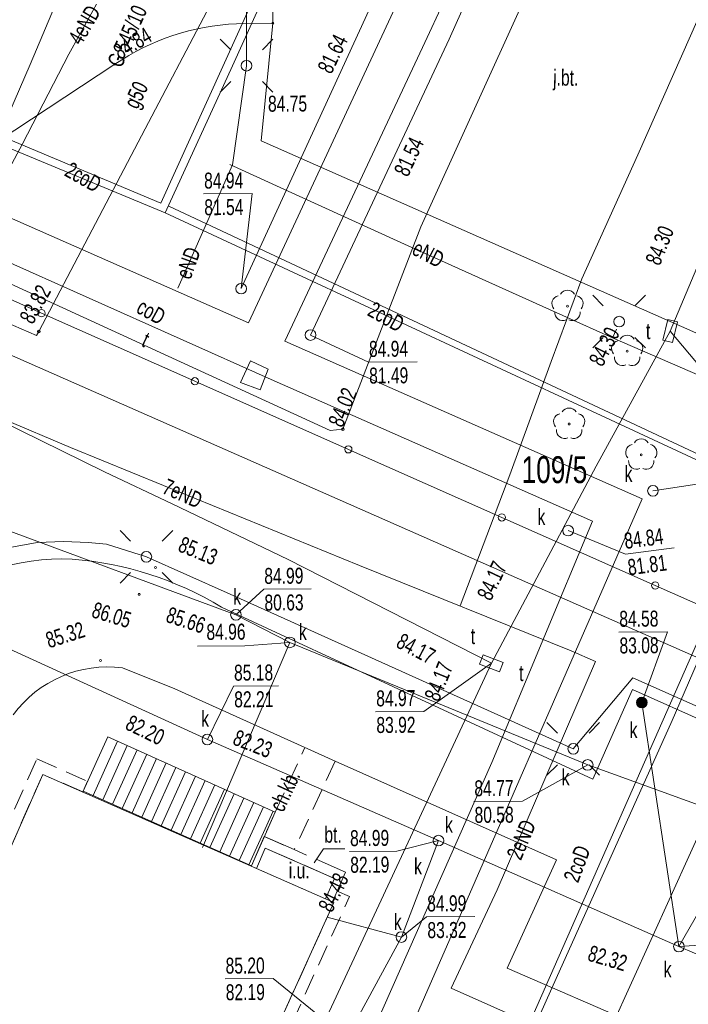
# Model space of a CAD drawing. Header units: metres. Extents: x 7446797 to 7447602, y 5789497 to 5790002.
# Tile 52 of 68: x 7447311 to 7447342, y 5789765 to 5789812. Entities that reach past the tile are written whole.
import ezdxf
from ezdxf.xclip import XClip

# ---------------------------------------------------------------- set-up
doc = ezdxf.new("R2010")
doc.units = ezdxf.units.M
doc.header["$MEASUREMENT"] = 0
doc.header["$XCLIPFRAME"] = 0
for name, pattern in [('2_KTCR02', [1.5, 1, -0.5]), ('2_KTJZ01', [2, 1.5, -0.5]), ('2_KTPL01', [2, 1.5, -0.5])]:
    doc.linetypes.add(name, pattern=pattern)
doc.layers.add('700-L Mapa 1_500 dwg', color=7, linetype='Continuous')
for name, color, linetype, lineweight in [('ex_02_DXF_MZ_9_EGBB_L_17', 9, 'Continuous', 18), ('ex_02_DXF_MZ_9_EGBE_L_37', 9, 'Continuous', 18), ('ex_02_DXF_MZ_9_KTCR_D_L_17', 9, 'Continuous', 18), ('ex_02_DXF_MZ_9_KTCR_E_T_17', 9, 'Continuous', 18), ('ex_02_DXF_MZ_9_KTCR_L_17', 9, 'Continuous', 18), ('ex_02_DXF_MZ_9_KTJZ_E_T_07', 9, 'Continuous', 18), ('ex_02_DXF_MZ_9_KTJZ_L_07', 9, 'Continuous', 18), ('ex_02_DXF_MZ_9_KTKR_D_L_07', 9, 'Continuous', 18), ('ex_02_DXF_MZ_9_KTKR_L_07', 9, 'Continuous', 18), ('ex_02_DXF_MZ_9_KTOK_L_47', 9, 'Continuous', 18), ('ex_02_DXF_MZ_9_KTPL_E_T_07', 9, 'Continuous', 18), ('ex_02_DXF_MZ_9_KTPL_L_07', 9, 'Continuous', 18), ('ex_02_DXF_MZ_9_Numery_dzialek7', 9, 'Continuous', 18), ('ex_02_DXF_MZ_9_OBOP_T_13', 9, 'Continuous', 18), ('ex_02_DXF_MZ_9_RTPW_T_17', 9, 'Continuous', 18), ('ex_02_DXF_MZ_9_SUOG_L_052', 9, 'Continuous', 18), ('ex_02_DXF_MZ_9_SUPC_D_L_1200', 9, 'Continuous', 18), ('ex_02_DXF_MZ_9_SUPC_E_T_1200', 9, 'Continuous', 18), ('ex_02_DXF_MZ_9_SUPE_D_L_31', 9, 'Continuous', 18), ('ex_02_DXF_MZ_9_SUPE_E_T_31', 9, 'Continuous', 18), ('ex_02_DXF_MZ_9_SUPG_E_T_27', 9, 'Continuous', 18), ('ex_02_DXF_MZ_9_SUPG_L_252', 9, 'Continuous', 18), ('ex_02_DXF_MZ_9_SUPK_D_L_434', 9, 'Continuous', 18), ('ex_02_DXF_MZ_9_SUPP_E_T_352', 9, 'Continuous', 18), ('ex_02_DXF_MZ_9_SUPT_D_L_030', 9, 'Continuous', 18), ('ex_02_DXF_MZ_9_SUPT_E_T_030', 9, 'Continuous', 18), ('ex_02_DXF_MZ_9_SUPT_L_030', 9, 'Continuous', 18), ('ex_02_DXF_MZ_9_SUPW_D_L_05', 9, 'Continuous', 18), ('ex_02_DXF_MZ_9_SUSM_D_T_07', 9, 'Continuous', 18), ('ex_02_DXF_MZ_9_SUSM_D_T_37', 9, 'Continuous', 18), ('ex_02_DXF_MZ_9_SUSM_T_07', 9, 'Continuous', 18), ('ex_02_DXF_MZ_9_SUSM_T_37', 9, 'Continuous', 18), ('ex_02_DXF_MZ_9_SUTG_T_052', 9, 'Continuous', 18), ('ex_02_DXF_MZ_9_SUTK_T_034', 9, 'Continuous', 18), ('ex_02_DXF_MZ_9_SUTT_T_030', 9, 'Continuous', 18), ('ex_02_DXF_MZ_9_SUUC_D_L_47', 9, 'Continuous', 18), ('ex_02_DXF_MZ_9_SUUI_E_T_67', 9, 'Continuous', 18), ('ex_02_DXF_MZ_9_SUUI_L_67', 9, 'Continuous', 18), ('ex_02_DXF_MZ_9_SUUK_D_T_234', 9, 'Continuous', 18), ('ex_02_DXF_MZ_9_SUUK_D_T_97', 9, 'Continuous', 18), ('ex_02_DXF_MZ_9_SUUK_E_T_77', 9, 'Continuous', 18), ('ex_02_DXF_MZ_9_SUUK_E_T_934', 9, 'Continuous', 18), ('ex_02_DXF_MZ_9_SUUT_D_T_130', 9, 'Continuous', 18), ('ex_02_DXF_MZ_9_SUUT_E_T_930', 9, 'Continuous', 18)]:
    doc.layers.add(name, color=color, linetype=linetype, lineweight=lineweight)
doc.styles.add('STYL_AUTOMATYCZNY_1', font='Arial.ttf', dxfattribs={"width": 0.7})

# ---------------------------------------------------------------- blocks, each defined once
blk = doc.blocks.new('Rysunek_1_9', base_point=(7447200, 5789750, -0.867))
at = {"layer": 'ex_02_DXF_MZ_9_EGBB_L_17', "color": 9, "linetype": 'Continuous', "lineweight": 18}
for p, q in [((7447311.977, 5789776.212, -0.867), (7447292.142, 5789731.178, -0.867)), ((7447325.63, 5789770.198, -0.867), (7447311.977, 5789776.212, -0.867)), ((7447322.311, 5789762.884, -0.867), (7447325.63, 5789770.198, -0.867))]:
    blk.add_line(p, q, dxfattribs=at)
at = {"layer": 'ex_02_DXF_MZ_9_EGBE_L_37', "color": 9, "linetype": 'Continuous', "lineweight": 18}
for p, q in [((7447313.87, 5789775.43, -0.867), (7447315.03, 5789777.98, -0.867)), ((7447315.03, 5789777.98, -0.867), (7447313.877, 5789775.427, -0.867)), ((7447315.03, 5789777.98, -0.867), (7447322.87, 5789774.44, -0.867)), ((7447315.486, 5789777.774, -0.867), (7447314.334, 5789775.224, -0.867)), ((7447315.941, 5789777.568, -0.867), (7447314.791, 5789775.02, -0.867)), ((7447316.397, 5789777.363, -0.867), (7447315.248, 5789774.817, -0.867)), ((7447316.853, 5789777.157, -0.867), (7447315.704, 5789774.614, -0.867)), ((7447317.308, 5789776.951, -0.867), (7447316.161, 5789774.411, -0.867)), ((7447317.764, 5789776.745, -0.867), (7447316.618, 5789774.207, -0.867)), ((7447318.22, 5789776.54, -0.867), (7447317.075, 5789774.004, -0.867)), ((7447318.676, 5789776.334, -0.867), (7447317.532, 5789773.801, -0.867)), ((7447319.131, 5789776.128, -0.867), (7447317.989, 5789773.598, -0.867)), ((7447319.587, 5789775.922, -0.867), (7447318.446, 5789773.394, -0.867)), ((7447320.043, 5789775.717, -0.867), (7447318.902, 5789773.191, -0.867)), ((7447320.498, 5789775.511, -0.867), (7447319.359, 5789772.988, -0.867)), ((7447321.76, 5789771.92, -0.867), (7447313.87, 5789775.43, -0.867)), ((7447320.954, 5789775.305, -0.867), (7447319.816, 5789772.785, -0.867)), ((7447321.41, 5789775.099, -0.867), (7447320.273, 5789772.582, -0.867)), ((7447321.865, 5789774.894, -0.867), (7447320.73, 5789772.378, -0.867)), ((7447322.321, 5789774.688, -0.867), (7447321.187, 5789772.175, -0.867)), ((7447322.777, 5789774.482, -0.867), (7447321.643, 5789771.972, -0.867)), ((7447322.87, 5789774.44, -0.867), (7447321.76, 5789771.92, -0.867))]:
    blk.add_line(p, q, dxfattribs=at)
at = {"layer": 'ex_02_DXF_MZ_9_KTCR_D_L_17', "color": 9, "linetype": '2_KTCR02', "lineweight": 18}
for p, q in [((7447322.87, 5789774.44, -0.867), (7447324.255, 5789777.433, -0.867)), ((7447325.69, 5789776.833, -0.867), (7447323.77, 5789772.68, -0.867))]:
    blk.add_line(p, q, dxfattribs=at)
at = {"layer": 'ex_02_DXF_MZ_9_KTCR_L_17', "color": 9, "linetype": '2_KTCR02', "lineweight": 18}
for p, q in [((7447308.84, 5789770.46, -0.867), (7447311.7, 5789776.94, -0.867)), ((7447311.7, 5789776.94, -0.867), (7447314.08, 5789775.89, -0.867)), ((7447311.977, 5789776.212, -0.867), (7447309.35, 5789770.24, -0.867)), ((7447313.848, 5789775.388, -0.867), (7447311.977, 5789776.212, -0.867)), ((7447314.08, 5789775.89, -0.867), (7447313.848, 5789775.388, -0.867)), ((7447322.87, 5789774.44, -0.867), (7447322.36, 5789773.3, -0.867)), ((7447322.36, 5789773.3, -0.867), (7447323.77, 5789772.68, -0.867)), ((7447323.04, 5789763.16, -0.867), (7447326.36, 5789770.48, -0.867)), ((7447325.78, 5789770.73, -0.867), (7447325.56, 5789770.23, -0.867)), ((7447326.36, 5789770.48, -0.867), (7447325.78, 5789770.73, -0.867)), ((7447325.63, 5789770.198, -0.867), (7447322.311, 5789762.884, -0.867)), ((7447325.56, 5789770.23, -0.867), (7447325.63, 5789770.198, -0.867))]:
    blk.add_line(p, q, dxfattribs=at)
at = {"layer": 'ex_02_DXF_MZ_9_KTJZ_L_07', "color": 9, "linetype": '2_KTJZ01', "lineweight": 18}
blk.add_line((7447322.76, 5789812.28, -0.867), (7447322.76, 5789811.45, -0.867), dxfattribs=at)
at = {"layer": 'ex_02_DXF_MZ_9_KTKR_D_L_07', "color": 9, "linetype": 'Continuous', "lineweight": 18}
for p, q in [((7447322.219, 5789805.937, -0.867), (7447322.76, 5789811.45, -0.867)), ((7447356.077, 5789790.964, -0.867), (7447322.219, 5789805.937, -0.867)), ((7447337.76, 5789775.993, -0.867), (7447320.362, 5789784.062, -0.867)), ((7447315.713, 5789781.205, -0.867), (7447318.174, 5789780.217, -0.867)), ((7447318.174, 5789780.217, -0.867), (7447325.69, 5789776.833, -0.867)), ((7447339.631, 5789780.197, -0.867), (7447337.76, 5789775.993, -0.867)), ((7447349.403, 5789775.815, -0.867), (7447339.631, 5789780.197, -0.867)), ((7447325.69, 5789776.833, -0.867), (7447336.06, 5789772.202, -0.867)), ((7447336.06, 5789772.202, -0.867), (7447333.758, 5789767.116, -0.867)), ((7447333.758, 5789767.116, -0.867), (7447342.149, 5789763.485, -0.867))]:
    blk.add_line(p, q, dxfattribs=at)
for centre, radius, start, end in [((7447312.875, 5789776.233, -0.867), 10.091, 87.2697, 130.7941), ((7447312.064, 5789770.263, -0.867), 16.101, 58.9793, 85.3996), ((7447315.009, 5789775.781, -0.867), 5.47, 82.6013, 143.8725)]:
    blk.add_arc(centre, radius, start, end, dxfattribs=at)
at = {"layer": 'ex_02_DXF_MZ_9_KTKR_L_07', "color": 9, "linetype": 'Continuous', "lineweight": 18}
for p, q in [((7447322.76, 5789811.45, -0.867), (7447321.06, 5789811.43, -0.867)), ((7447315.36, 5789809.53, -0.867), (7447300.29, 5789799.61, -0.867))]:
    blk.add_line(p, q, dxfattribs=at)
blk.add_arc((7447321.562, 5789800.422, -0.867), 11.019, 92.6138, 124.2561, dxfattribs=at)
at = {"layer": 'ex_02_DXF_MZ_9_KTOK_L_47', "color": 9, "linetype": 'Continuous', "lineweight": 18}
for p, q in [((7447305.06, 5789800.89, -0.867), (7447311.915, 5789797.847, -0.867)), ((7447311.915, 5789797.847, -0.867), (7447319.11, 5789794.654, -0.867)), ((7447319.11, 5789794.654, -0.867), (7447326.304, 5789791.46, -0.867)), ((7447326.304, 5789791.46, -0.867), (7447333.499, 5789788.266, -0.867)), ((7447333.499, 5789788.266, -0.867), (7447340.694, 5789785.073, -0.867)), ((7447340.694, 5789785.073, -0.867), (7447347.888, 5789781.879, -0.867))]:
    blk.add_line(p, q, dxfattribs=at)
for centre in [(7447311.915, 5789797.847, -0.867), (7447319.11, 5789794.654, -0.867), (7447326.304, 5789791.46, -0.867), (7447333.499, 5789788.266, -0.867), (7447340.694, 5789785.073, -0.867)]:
    blk.add_circle(centre, 0.17, dxfattribs=at)
at = {"layer": 'ex_02_DXF_MZ_9_KTPL_E_T_07', "color": 9, "linetype": 'Continuous', "lineweight": 18}
for p, q in [((7447324.707, 5789772.054, -0.867), (7447325.132, 5789772.716, -0.867)), ((7447325.132, 5789772.716, -0.867), (7447326.137, 5789772.716, -0.867))]:
    blk.add_line(p, q, dxfattribs=at)
at = {"layer": 'ex_02_DXF_MZ_9_KTPL_L_07', "color": 9, "linetype": '2_KTPL01', "lineweight": 18}
for p, q in [((7447322.36, 5789773.3, -0.867), (7447321.75, 5789771.91, -0.867)), ((7447323.77, 5789772.68, -0.867), (7447322.36, 5789773.3, -0.867)), ((7447321.99, 5789771.8, -0.867), (7447322.41, 5789772.75, -0.867)), ((7447322.41, 5789772.75, -0.867), (7447325.65, 5789771.33, -0.867)), ((7447326.17, 5789771.62, -0.867), (7447323.77, 5789772.68, -0.867)), ((7447321.75, 5789771.91, -0.867), (7447321.99, 5789771.8, -0.867)), ((7447325.78, 5789770.73, -0.867), (7447326.17, 5789771.62, -0.867)), ((7447325.65, 5789771.33, -0.867), (7447325.23, 5789770.37, -0.867)), ((7447325.56, 5789770.23, -0.867), (7447325.78, 5789770.73, -0.867)), ((7447325.23, 5789770.37, -0.867), (7447325.56, 5789770.23, -0.867))]:
    blk.add_line(p, q, dxfattribs=at)
at = {"layer": 'ex_02_DXF_MZ_9_OBOP_T_13', "color": 9, "linetype": 'Continuous', "lineweight": 18}
for centre in [(7447336.58, 5789798.18, -0.867), (7447339.38, 5789796.07, -0.867), (7447336.66, 5789792.65, -0.867), (7447340.04, 5789791.2, -0.867)]:
    blk.add_circle(centre, 0.045, dxfattribs=at)
for centre, start, end in [((7447336.223, 5789798.296, -0.867), 102.1445, 221.86), ((7447336.58, 5789798.555, -0.867), 30.1401, 149.8599), ((7447336.937, 5789798.296, -0.867), 318.14, 77.8555), ((7447336.36, 5789797.877, -0.867), 174.1482, 293.8542), ((7447336.8, 5789797.877, -0.867), 246.1458, 5.8518), ((7447339.38, 5789796.445, -0.867), 30.1401, 149.8599), ((7447339.023, 5789796.186, -0.867), 102.1445, 221.86), ((7447339.737, 5789796.186, -0.867), 318.14, 77.8555), ((7447339.16, 5789795.767, -0.867), 174.1482, 293.8542), ((7447339.6, 5789795.767, -0.867), 246.1458, 5.8518), ((7447336.303, 5789792.766, -0.867), 102.1445, 221.86), ((7447336.66, 5789793.025, -0.867), 30.1401, 149.8599), ((7447337.017, 5789792.766, -0.867), 318.14, 77.8555), ((7447336.44, 5789792.347, -0.867), 174.1482, 293.8542), ((7447336.88, 5789792.347, -0.867), 246.1458, 5.8518), ((7447339.683, 5789791.316, -0.867), 102.1445, 221.86), ((7447340.04, 5789791.575, -0.867), 30.1401, 149.8599), ((7447340.397, 5789791.316, -0.867), 318.14, 77.8555), ((7447339.82, 5789790.897, -0.867), 174.1482, 293.8542), ((7447340.26, 5789790.897, -0.867), 246.1458, 5.8518)]:
    blk.add_arc(centre, 0.375, start, end, dxfattribs=at)
at = {"layer": 'ex_02_DXF_MZ_9_RTPW_T_17', "color": 9, "linetype": 'Continuous', "lineweight": 18}
for centre in [(7447322.76, 5789811.45, -0.867), (7447315.36, 5789809.53, -0.867), (7447317.26, 5789785.921, -0.867), (7447316.497, 5789784.658, -0.867), (7447314.687, 5789781.556, -0.867)]:
    blk.add_circle(centre, 0.045, dxfattribs=at)
at = {"layer": 'ex_02_DXF_MZ_9_SUOG_L_052', "color": 9, "linetype": 'Continuous', "lineweight": 18}
blk.add_line((7447316.45, 5789805.88, -0.867), (7447311.79, 5789796.99, -0.867), dxfattribs=at)
at = {"layer": 'ex_02_DXF_MZ_9_SUPC_D_L_1200', "color": 9, "linetype": 'Continuous', "lineweight": 18}
for p, q in [((7447329.78, 5789810.309, -0.867), (7447338.931, 5789830.16, -0.867)), ((7447328.064, 5789825.396, -0.867), (7447320.88, 5789809.459, -0.867)), ((7447317.517, 5789803.013, -0.867), (7447325.062, 5789819.657, -0.867)), ((7447330.744, 5789817.029, -0.867), (7447323.842, 5789802.172, -0.867)), ((7447323.32, 5789796.53, -0.867), (7447329.78, 5789810.309, -0.867)), ((7447302.149, 5789809.468, -0.867), (7447317.517, 5789803.013, -0.867)), ((7447320.88, 5789809.459, -0.867), (7447317.718, 5789802.563, -0.867)), ((7447317.718, 5789802.563, -0.867), (7447302.378, 5789808.906, -0.867)), ((7447295.196, 5789807.021, -0.867), (7447322.68, 5789794.731, -0.867)), ((7447321.615, 5789797.391, -0.867), (7447303.862, 5789805.232, -0.867)), ((7447317.885, 5789802.874, -0.867), (7447346.174, 5789789.609, -0.867)), ((7447345.78, 5789789.494, -0.867), (7447317.718, 5789802.563, -0.867)), ((7447323.842, 5789802.172, -0.867), (7447321.615, 5789797.391, -0.867)), ((7447340.084, 5789789.134, -0.867), (7447323.32, 5789796.53, -0.867)), ((7447322.68, 5789794.731, -0.867), (7447337.751, 5789788.091, -0.867)), ((7447332.102, 5789758.442, -0.867), (7447345.78, 5789789.494, -0.867)), ((7447346.174, 5789789.609, -0.867), (7447341.49, 5789778.731, -0.867)), ((7447327.574, 5789760.496, -0.867), (7447340.084, 5789789.134, -0.867)), ((7447337.751, 5789788.091, -0.867), (7447333.026, 5789776.765, -0.867)), ((7447341.49, 5789778.731, -0.867), (7447336.054, 5789766.637, -0.867)), ((7447333.026, 5789776.765, -0.867), (7447326.121, 5789761.155, -0.867)), ((7447336.054, 5789766.637, -0.867), (7447332.331, 5789758.338, -0.867))]:
    blk.add_line(p, q, dxfattribs=at)
at = {"layer": 'ex_02_DXF_MZ_9_SUPE_D_L_31', "color": 9, "linetype": 'Continuous', "lineweight": 18}
for p, q in [((7447317.179, 5789817.262, -0.867), (7447313.199, 5789809.994, -0.867)), ((7447339.885, 5789805.281, -0.867), (7447343.734, 5789813.989, -0.867)), ((7447321.525, 5789813.613, -0.867), (7447321.53, 5789809.46, -0.867)), ((7447313.199, 5789809.994, -0.867), (7447311.019, 5789805.788, -0.867)), ((7447321.53, 5789809.46, -0.867), (7447320.866, 5789804.807, -0.867)), ((7447311.019, 5789805.788, -0.867), (7447307.83, 5789799.825, -0.867)), ((7447337.255, 5789799.462, -0.867), (7447339.885, 5789805.281, -0.867)), ((7447320.866, 5789804.807, -0.867), (7447318.317, 5789799.019, -0.867)), ((7447320.746, 5789804.826, -0.867), (7447323.656, 5789803.497, -0.867)), ((7447323.656, 5789803.497, -0.867), (7447328.943, 5789801.084, -0.867)), ((7447328.943, 5789801.084, -0.867), (7447337.16, 5789797.381, -0.867)), ((7447335.813, 5789795.582, -0.867), (7447337.255, 5789799.462, -0.867)), ((7447337.16, 5789797.381, -0.867), (7447338.685, 5789796.692, -0.867)), ((7447338.685, 5789796.692, -0.867), (7447338.872, 5789797.103, -0.867)), ((7447338.685, 5789796.692, -0.867), (7447344.313, 5789794.251, -0.867)), ((7447333.88, 5789790.267, -0.867), (7447335.813, 5789795.582, -0.867)), ((7447310.099, 5789792.89, -0.867), (7447313.269, 5789791.543, -0.867)), ((7447313.269, 5789791.543, -0.867), (7447317.632, 5789789.763, -0.867)), ((7447331.543, 5789784.12, -0.867), (7447333.88, 5789790.267, -0.867)), ((7447317.632, 5789789.763, -0.867), (7447326.829, 5789786.007, -0.867)), ((7447311.72, 5789787.091, -0.867), (7447310.432, 5789786.852, -0.867)), ((7447312.96, 5789787.14, -0.867), (7447311.72, 5789787.091, -0.867)), ((7447314.111, 5789787.088, -0.867), (7447312.96, 5789787.14, -0.867)), ((7447314.961, 5789787.004, -0.867), (7447314.111, 5789787.088, -0.867)), ((7447316.835, 5789786.417, -0.867), (7447314.961, 5789787.004, -0.867)), ((7447320.628, 5789784.724, -0.867), (7447316.835, 5789786.417, -0.867)), ((7447326.829, 5789786.007, -0.867), (7447336.748, 5789782.007, -0.867)), ((7447328.493, 5789781.179, -0.867), (7447320.628, 5789784.724, -0.867)), ((7447336.748, 5789782.007, -0.867), (7447337.892, 5789781.505, -0.867)), ((7447337.892, 5789781.505, -0.867), (7447333.277, 5789770.801, -0.867)), ((7447336.85, 5789777.407, -0.867), (7447328.493, 5789781.179, -0.867)), ((7447339.647, 5789780.737, -0.867), (7447336.85, 5789777.407, -0.867)), ((7447345.185, 5789778.266, -0.867), (7447339.647, 5789780.737, -0.867)), ((7447333.277, 5789770.801, -0.867), (7447331.129, 5789766.176, -0.867)), ((7447331.129, 5789766.176, -0.867), (7447339.235, 5789762.583, -0.867))]:
    blk.add_line(p, q, dxfattribs=at)
at = {"layer": 'ex_02_DXF_MZ_9_SUPG_L_252', "color": 9, "linetype": 'Continuous', "lineweight": 18}
for p, q in [((7447316.45, 5789805.88, -0.867), (7447320.04, 5789812.72, -0.867)), ((7447311.79, 5789796.99, -0.867), (7447316.45, 5789805.88, -0.867)), ((7447307.74, 5789798.52, -0.867), (7447311.69, 5789796.8, -0.867)), ((7447311.69, 5789796.8, -0.867), (7447311.79, 5789796.99, -0.867))]:
    blk.add_line(p, q, dxfattribs=at)
at = {"layer": 'ex_02_DXF_MZ_9_SUPK_D_L_434', "color": 9, "linetype": 'Continuous', "lineweight": 18}
for p, q in [((7447331.026, 5789810.699, -0.867), (7447345.038, 5789841.841, -0.867)), ((7447311.383, 5789809.521, -0.867), (7447318.856, 5789827.275, -0.867)), ((7447329.088, 5789816.026, -0.867), (7447321.277, 5789799, -0.867)), ((7447324.533, 5789796.822, -0.867), (7447331.026, 5789810.699, -0.867)), ((7447306.994, 5789799.369, -0.867), (7447311.383, 5789809.521, -0.867)), ((7447298.424, 5789792.078, -0.867), (7447321.035, 5789783.696, -0.867)), ((7447301.165, 5789786.307, -0.867), (7447319.696, 5789777.847, -0.867)), ((7447321.035, 5789783.696, -0.867), (7447323.564, 5789782.404, -0.867)), ((7447323.564, 5789782.404, -0.867), (7447319.471, 5789772.784, -0.867)), ((7447323.564, 5789782.404, -0.867), (7447337.526, 5789776.652, -0.867)), ((7447341.806, 5789768.131, -0.867), (7447340.065, 5789779.58, -0.867)), ((7447319.696, 5789777.847, -0.867), (7447330.53, 5789773.102, -0.867)), ((7447337.526, 5789776.652, -0.867), (7447343.271, 5789774.582, -0.867)), ((7447343.271, 5789774.582, -0.867), (7447337.431, 5789761.69, -0.867)), ((7447330.53, 5789773.102, -0.867), (7447328.792, 5789768.58, -0.867)), ((7447330.53, 5789773.102, -0.867), (7447341.806, 5789768.131, -0.867)), ((7447328.792, 5789768.58, -0.867), (7447325.317, 5789769.507, -0.867)), ((7447341.806, 5789768.131, -0.867), (7447361.718, 5789769.541, -0.867)), ((7447328.792, 5789768.58, -0.867), (7447326.225, 5789763.841, -0.867)), ((7447341.806, 5789768.131, -0.867), (7447358.949, 5789760.781, -0.867))]:
    blk.add_line(p, q, dxfattribs=at)
at = {"layer": 'ex_02_DXF_MZ_9_SUPT_D_L_030', "color": 9, "linetype": 'Continuous', "lineweight": 18}
for p, q in [((7447341.393, 5789797.011, -0.867), (7447347.177, 5789810.773, -0.867)), ((7447337.927, 5789790.676, -0.867), (7447341.393, 5789797.011, -0.867)), ((7447304.35, 5789795.59, -0.867), (7447314.877, 5789790.404, -0.867)), ((7447314.877, 5789790.404, -0.867), (7447318.048, 5789788.906, -0.867)), ((7447333.012, 5789781.421, -0.867), (7447337.927, 5789790.676, -0.867)), ((7447318.048, 5789788.906, -0.867), (7447323.477, 5789786.294, -0.867)), ((7447323.477, 5789786.294, -0.867), (7447333.012, 5789781.421, -0.867)), ((7447333.012, 5789781.421, -0.867), (7447324.786, 5789763.731, -0.867))]:
    blk.add_line(p, q, dxfattribs=at)
at = {"layer": 'ex_02_DXF_MZ_9_SUPT_L_030', "color": 9, "linetype": 'Continuous', "lineweight": 18}
for p, q in [((7447329.7, 5789801.9, -0.867), (7447345.08, 5789835.75, -0.867)), ((7447326.05, 5789792.4, -0.867), (7447329.7, 5789801.9, -0.867)), ((7447305.25, 5789801.61, -0.867), (7447325.45, 5789792.34, -0.867)), ((7447325.45, 5789792.34, -0.867), (7447326.05, 5789792.4, -0.867))]:
    blk.add_line(p, q, dxfattribs=at)
at = {"layer": 'ex_02_DXF_MZ_9_SUPW_D_L_05', "color": 9, "linetype": 'Continuous', "lineweight": 18}
blk.add_line((7447344.537, 5789780.872, -0.867), (7447308.041, 5789796.956, -0.867), dxfattribs=at)
at = {"layer": 'ex_02_DXF_MZ_9_SUSM_D_T_07', "color": 9, "linetype": 'Continuous', "lineweight": 18}
for p, q in [((7447338.257, 5789798.197, -0.867), (7447337.762, 5789798.692, -0.867)), ((7447339.742, 5789798.197, -0.867), (7447340.237, 5789798.692, -0.867)), ((7447338.257, 5789796.712, -0.867), (7447337.762, 5789796.217, -0.867)), ((7447339.742, 5789796.712, -0.867), (7447340.237, 5789796.217, -0.867)), ((7447316.093, 5789787.16, -0.867), (7447315.598, 5789787.655, -0.867)), ((7447317.578, 5789787.16, -0.867), (7447318.073, 5789787.655, -0.867)), ((7447316.093, 5789785.675, -0.867), (7447315.598, 5789785.18, -0.867)), ((7447317.578, 5789785.675, -0.867), (7447318.073, 5789785.18, -0.867)), ((7447336.108, 5789778.15, -0.867), (7447335.613, 5789778.645, -0.867)), ((7447337.593, 5789778.15, -0.867), (7447338.088, 5789778.645, -0.867)), ((7447336.108, 5789776.665, -0.867), (7447335.613, 5789776.17, -0.867)), ((7447337.593, 5789776.665, -0.867), (7447338.088, 5789776.17, -0.867))]:
    blk.add_line(p, q, dxfattribs=at)
at = {"layer": 'ex_02_DXF_MZ_9_SUSM_D_T_37', "color": 9, "linetype": 'Continuous', "lineweight": 18}
for centre in [(7447339, 5789797.454, -0.867), (7447316.835, 5789786.417, -0.867), (7447336.85, 5789777.407, -0.867)]:
    blk.add_circle(centre, 0.25, dxfattribs=at)
at = {"layer": 'ex_02_DXF_MZ_9_SUSM_T_07', "color": 9, "linetype": 'Continuous', "lineweight": 18}
for p, q in [((7447320.787, 5789810.202, -0.867), (7447320.293, 5789810.697, -0.867)), ((7447322.272, 5789810.202, -0.867), (7447322.767, 5789810.697, -0.867)), ((7447320.787, 5789808.718, -0.867), (7447320.293, 5789808.223, -0.867)), ((7447322.272, 5789808.718, -0.867), (7447322.767, 5789808.223, -0.867))]:
    blk.add_line(p, q, dxfattribs=at)
at = {"layer": 'ex_02_DXF_MZ_9_SUSM_T_37', "color": 9, "linetype": 'Continuous', "lineweight": 18}
blk.add_circle((7447321.53, 5789809.46, -0.867), 0.25, dxfattribs=at)
at = {"layer": 'ex_02_DXF_MZ_9_SUTG_T_052', "color": 9, "linetype": 'Continuous', "lineweight": 18}
blk.add_circle((7447311.79, 5789796.99, -0.867), 0.0625, dxfattribs=at)
at = {"layer": 'ex_02_DXF_MZ_9_SUTK_T_034', "color": 9, "linetype": 'Continuous', "lineweight": 18}
for p, q in [((7447319.516, 5789803.443, -0.867), (7447321.796, 5789803.459, -0.867)), ((7447321.277, 5789799, -0.867), (7447321.796, 5789803.459, -0.867)), ((7447324.533, 5789796.822, -0.867), (7447327.244, 5789795.546, -0.867)), ((7447327.244, 5789795.546, -0.867), (7447329.524, 5789795.562, -0.867)), ((7447340.586, 5789789.515, -0.867), (7447346.45, 5789790.416, -0.867)), ((7447336.608, 5789787.646, -0.867), (7447339.296, 5789786.535, -0.867)), ((7447339.296, 5789786.535, -0.867), (7447341.584, 5789786.838, -0.867)), ((7447321.035, 5789783.696, -0.867), (7447322.337, 5789784.896, -0.867)), ((7447322.337, 5789784.896, -0.867), (7447324.562, 5789784.911, -0.867)), ((7447338.982, 5789782.883, -0.867), (7447341.262, 5789782.899, -0.867)), ((7447340.065, 5789779.58, -0.867), (7447341.262, 5789782.899, -0.867)), ((7447319.23, 5789782.219, -0.867), (7447321.455, 5789782.234, -0.867)), ((7447323.564, 5789782.404, -0.867), (7447321.455, 5789782.234, -0.867)), ((7447319.696, 5789777.847, -0.867), (7447320.918, 5789780.355, -0.867)), ((7447320.918, 5789780.355, -0.867), (7447323.035, 5789780.37, -0.867)), ((7447337.526, 5789776.652, -0.867), (7447334.467, 5789774.95, -0.867)), ((7447332.188, 5789774.934, -0.867), (7447334.467, 5789774.95, -0.867)), ((7447330.53, 5789773.102, -0.867), (7447328.583, 5789772.609, -0.867)), ((7447326.358, 5789772.593, -0.867), (7447328.583, 5789772.609, -0.867)), ((7447341.806, 5789768.131, -0.867), (7447343.347, 5789770.832, -0.867)), ((7447328.792, 5789768.58, -0.867), (7447329.975, 5789769.528, -0.867)), ((7447329.975, 5789769.528, -0.867), (7447332.228, 5789769.544, -0.867)), ((7447320.522, 5789766.611, -0.867), (7447322.775, 5789766.627, -0.867)), ((7447326.225, 5789763.841, -0.867), (7447322.775, 5789766.627, -0.867))]:
    blk.add_line(p, q, dxfattribs=at)
at = {"layer": 'ex_02_DXF_MZ_9_SUTT_T_030', "color": 9, "linetype": 'Continuous', "lineweight": 18}
for p, q in [((7447341.393, 5789797.011, -0.867), (7447342.875, 5789795.241, -0.867)), ((7447333.012, 5789781.421, -0.867), (7447329.837, 5789779.168, -0.867)), ((7447327.585, 5789779.152, -0.867), (7447329.837, 5789779.168, -0.867))]:
    blk.add_line(p, q, dxfattribs=at)
blk.add_circle((7447326.05, 5789792.4, -0.867), 0.0625, dxfattribs=at)
at = {"layer": 'ex_02_DXF_MZ_9_SUUC_D_L_47', "color": 9, "linetype": 'Continuous', "lineweight": 18}
for p, q in [((7447321.253, 5789794.604, -0.867), (7447321.716, 5789795.616, -0.867)), ((7447321.716, 5789795.616, -0.867), (7447322.548, 5789795.218, -0.867)), ((7447322.548, 5789795.218, -0.867), (7447322.174, 5789794.252, -0.867)), ((7447322.174, 5789794.252, -0.867), (7447321.253, 5789794.604, -0.867))]:
    blk.add_line(p, q, dxfattribs=at)
at = {"layer": 'ex_02_DXF_MZ_9_SUUI_L_67', "color": 9, "linetype": 'Continuous', "lineweight": 18}
for p, q in [((7447322.41, 5789772.75, -0.867), (7447321.99, 5789771.8, -0.867)), ((7447325.65, 5789771.33, -0.867), (7447322.41, 5789772.75, -0.867)), ((7447321.99, 5789771.8, -0.867), (7447325.23, 5789770.37, -0.867)), ((7447325.23, 5789770.37, -0.867), (7447325.65, 5789771.33, -0.867))]:
    blk.add_line(p, q, dxfattribs=at)
at = {"layer": 'ex_02_DXF_MZ_9_SUUK_D_T_234', "color": 9, "linetype": 'Continuous', "lineweight": 18}
for centre in [(7447321.277, 5789799, -0.867), (7447324.533, 5789796.822, -0.867), (7447340.586, 5789789.515, -0.867), (7447336.608, 5789787.646, -0.867), (7447321.035, 5789783.696, -0.867), (7447323.564, 5789782.404, -0.867), (7447319.696, 5789777.847, -0.867), (7447337.526, 5789776.652, -0.867), (7447330.53, 5789773.102, -0.867), (7447328.792, 5789768.58, -0.867), (7447341.806, 5789768.131, -0.867)]:
    blk.add_circle(centre, 0.25, dxfattribs=at)
at = {"layer": 'ex_02_DXF_MZ_9_SUUK_D_T_97', "color": 9, "linetype": 'Continuous', "lineweight": 18}
for radius in [0.25, 0.225, 0.2, 0.175, 0.15, 0.125, 0.1, 0.075, 0.05, 0.025, 0.00715]:
    blk.add_circle((7447340.065, 5789779.58, -0.867), radius, dxfattribs=at)
at = {"layer": 'ex_02_DXF_MZ_9_SUUT_D_T_130', "color": 9, "linetype": 'Continuous', "lineweight": 18}
for p, q in [((7447341.289, 5789797.553, -0.867), (7447341.044, 5789796.583, -0.867)), ((7447341.742, 5789797.438, -0.867), (7447341.289, 5789797.553, -0.867)), ((7447341.496, 5789796.469, -0.867), (7447341.742, 5789797.438, -0.867)), ((7447341.044, 5789796.583, -0.867), (7447341.496, 5789796.469, -0.867)), ((7447332.633, 5789781.822, -0.867), (7447332.461, 5789781.388, -0.867)), ((7447333.563, 5789781.453, -0.867), (7447332.633, 5789781.822, -0.867)), ((7447332.461, 5789781.388, -0.867), (7447333.391, 5789781.019, -0.867)), ((7447333.391, 5789781.019, -0.867), (7447333.563, 5789781.453, -0.867))]:
    blk.add_line(p, q, dxfattribs=at)
at = {"layer": 'ex_02_DXF_MZ_9_KTCR_E_T_17', "color": 9, "linetype": 'Continuous', "lineweight": 18, "insert": (7447322.915, 5789774.551, -0.867), "char_height": 0.75, "attachment_point": 4, "rotation": 65.0188, "style": 'STYL_AUTOMATYCZNY_1'}
blk.add_mtext('\\A1;{\\pql;\\fArial|b0|i0|c238|p0;\\W0.700000;ch.kb.}', dxfattribs=at)
at = {"layer": 'ex_02_DXF_MZ_9_KTJZ_E_T_07', "color": 9, "linetype": 'Continuous', "lineweight": 18, "insert": (7447335.906, 5789808.794, -0.867), "char_height": 0.75, "attachment_point": 4, "rotation": 359.1841, "style": 'STYL_AUTOMATYCZNY_1'}
blk.add_mtext('\\A1;{\\pql;\\fArial|b0|i0|c238|p0;\\W0.700000;j.bt.}', dxfattribs=at)
at = {"layer": 'ex_02_DXF_MZ_9_KTPL_E_T_07', "color": 9, "linetype": 'Continuous', "lineweight": 18, "insert": (7447325.18, 5789772.997, -0.867), "char_height": 0.75, "attachment_point": 7, "style": 'STYL_AUTOMATYCZNY_1'}
blk.add_mtext('\\A1;{\\pql;\\fArial|b0|i0|c238|p0;\\W0.700000;bt.}', dxfattribs=at)
at = {"layer": 'ex_02_DXF_MZ_9_Numery_dzialek7', "color": 9, "linetype": 'Continuous', "lineweight": 18, "insert": (7447334.426, 5789791.138, -0.867), "char_height": 1.26, "attachment_point": 1, "style": 'STYL_AUTOMATYCZNY_1'}
blk.add_mtext('\\A1;{\\pql;\\fArial|b0|i0|c238|p0;\\W0.700000;109/5}', dxfattribs=at)
at = {"layer": 'ex_02_DXF_MZ_9_RTPW_T_17', "color": 9, "linetype": 'Continuous', "lineweight": 18, "char_height": 0.75, "style": 'STYL_AUTOMATYCZNY_1'}
for s, insert, attachment_point, rotation in [('\\A1;{\\pql;\\fArial|b0|i0|c238|p0;\\W0.700000;84.84}', (7447315.59, 5789809.709, -0.867), 7, 30.5792), ('\\A1;{\\pql;\\fArial|b0|i0|c238|p0;\\W0.700000;84.75}', (7447322.539, 5789807.29, -0.867), 7, 0.4031), ('\\A1;{\\pql;\\fArial|b0|i0|c238|p0;\\W0.700000;85.13}', (7447318.264, 5789786.694, -0.867), 7, 337.7829), ('\\A1;{\\pql;\\fArial|b0|i0|c238|p0;\\W0.700000;86.05}', (7447314.438, 5789784.318, -0.867), 1, 342.9556), ('\\A1;{\\pql;\\fArial|b0|i0|c238|p0;\\W0.700000;85.32}', (7447312.273, 5789782.112, -0.867), 7, 17.6847)]:
    blk.add_mtext(s, dxfattribs=dict(at, insert=insert, attachment_point=attachment_point, rotation=rotation))
at = {"layer": 'ex_02_DXF_MZ_9_SUPC_E_T_1200', "color": 9, "linetype": 'Continuous', "lineweight": 18, "char_height": 0.75, "attachment_point": 4, "style": 'STYL_AUTOMATYCZNY_1'}
for s, insert, rotation in [('\\A1;{\\pql;\\fArial|b0|i0|c238|p0;\\W0.700000;2coD}', (7447313.125, 5789804.649, -0.867), 330.6578), ('\\A1;{\\pql;\\fArial|b0|i0|c238|p0;\\W0.700000;coD}', (7447316.485, 5789798.227, -0.867), 331.3481), ('\\A1;{\\pql;\\fArial|b0|i0|c238|p0;\\W0.700000;2coD}', (7447327.329, 5789798.094, -0.867), 330.6578), ('\\A1;{\\pql;\\fArial|b0|i0|c238|p0;\\W0.700000;2coD}', (7447336.727, 5789771.213, -0.867), 69.5486)]:
    blk.add_mtext(s, dxfattribs=dict(at, insert=insert, rotation=rotation))
at = {"layer": 'ex_02_DXF_MZ_9_SUPE_E_T_31', "color": 9, "linetype": 'Continuous', "lineweight": 18, "char_height": 0.75, "attachment_point": 4, "style": 'STYL_AUTOMATYCZNY_1'}
for s, insert, rotation in [('\\A1;{\\pql;\\fArial|b0|i0|c238|p0;\\W0.700000;4eND}', (7447313.457, 5789810.562, -0.867), 59.8732), ('\\A1;{\\pql;\\fArial|b0|i0|c238|p0;\\W0.700000;eND}', (7447318.548, 5789799.511, -0.867), 70.0831), ('\\A1;{\\pql;\\fArial|b0|i0|c238|p0;\\W0.700000;eND}', (7447329.405, 5789800.968, -0.867), 332.1027), ('\\A1;{\\pql;\\fArial|b0|i0|c238|p0;\\W0.700000;7eND}', (7447317.67, 5789789.763, -0.867), 336.3427), ('\\A1;{\\pql;\\fArial|b0|i0|c238|p0;\\W0.700000;2eND}', (7447334.051, 5789772.283, -0.867), 67.2031)]:
    blk.add_mtext(s, dxfattribs=dict(at, insert=insert, rotation=rotation))
at = {"layer": 'ex_02_DXF_MZ_9_SUPG_E_T_27', "color": 9, "linetype": 'Continuous', "lineweight": 18, "insert": (7447316.623, 5789807.28, -0.867), "char_height": 0.75, "attachment_point": 7, "rotation": 64.4959, "style": 'STYL_AUTOMATYCZNY_1'}
blk.add_mtext('\\A1;{\\pql;\\fArial|b0|i0|c238|p0;\\W0.700000;g50}', dxfattribs=at)
at = {"layer": 'ex_02_DXF_MZ_9_SUPP_E_T_352', "color": 9, "linetype": 'Continuous', "lineweight": 18, "insert": (7447315.322, 5789809.466, -0.867), "char_height": 0.75, "attachment_point": 4, "rotation": 65.8978, "style": 'STYL_AUTOMATYCZNY_1'}
blk.add_mtext('\\A1;{\\pql;\\fArial|b0|i0|c238|p0;\\W0.700000;G 545/10}', dxfattribs=at)
at = {"layer": 'ex_02_DXF_MZ_9_SUPT_E_T_030', "color": 9, "linetype": 'Continuous', "lineweight": 18, "insert": (7447316.553, 5789796.31, -0.867), "char_height": 0.75, "attachment_point": 7, "rotation": 335.0714, "style": 'STYL_AUTOMATYCZNY_1'}
blk.add_mtext('\\A1;{\\pql;\\fArial|b0|i0|c238|p0;\\W0.700000;t}', dxfattribs=at)
at = {"layer": 'ex_02_DXF_MZ_9_SUTG_T_052', "color": 9, "linetype": 'Continuous', "lineweight": 18, "insert": (7447311.515, 5789797.28, -0.867), "char_height": 0.75, "attachment_point": 7, "rotation": 61.1276, "style": 'STYL_AUTOMATYCZNY_1'}
blk.add_mtext('\\A1;{\\pql;\\fArial|b0|i0|c238|p0;\\W0.700000;83.82}', dxfattribs=at)
at = {"layer": 'ex_02_DXF_MZ_9_SUTK_T_034', "color": 9, "linetype": 'Continuous', "lineweight": 18, "char_height": 0.75, "style": 'STYL_AUTOMATYCZNY_1'}
for s, insert, attachment_point, rotation in [('\\A1;{\\pql;\\fArial|b0|i0|c238|p0;\\W0.700000;81.64}', (7447325.17, 5789809.191, -0.867), 4, 63.8381), ('\\A1;{\\pql;\\fArial|b0|i0|c238|p0;\\W0.700000;81.54}', (7447328.758, 5789804.36, -0.867), 4, 64.8432), ('\\A1;{\\pql;\\fArial|b0|i0|c238|p0;\\W0.700000;84.94}', (7447319.539, 5789804.443, -0.867), 1, 0.4031), ('\\A1;{\\pql;\\fArial|b0|i0|c238|p0;\\W0.700000;81.54}', (7447319.547, 5789803.193, -0.867), 1, 0.4031), ('\\A1;{\\pql;\\fArial|b0|i0|c238|p0;\\W0.700000;84.94}', (7447327.267, 5789796.546, -0.867), 1, 0.4031), ('\\A1;{\\pql;\\fArial|b0|i0|c238|p0;\\W0.700000;81.49}', (7447327.276, 5789795.296, -0.867), 1, 0.4031), ('\\A1;{\\pql;\\fArial|b0|i0|c238|p0;\\W0.700000;84.84}', (7447339.195, 5789787.53, -0.867), 1, 7.5331), ('\\A1;{\\pql;\\fArial|b0|i0|c238|p0;\\W0.700000;81.81}', (7447339.359, 5789786.291, -0.867), 1, 7.5331), ('\\A1;{\\pql;\\fArial|b0|i0|c238|p0;\\W0.700000;84.99}', (7447322.359, 5789785.896, -0.867), 1, 0.4031), ('\\A1;{\\pql;\\fArial|b0|i0|c238|p0;\\W0.700000;80.63}', (7447322.368, 5789784.646, -0.867), 1, 0.4031), ('\\A1;{\\pql;\\fArial|b0|i0|c238|p0;\\W0.700000;85.66}', (7447317.816, 5789783.734, -0.867), 4, 341.7038), ('\\A1;{\\pql;\\fArial|b0|i0|c238|p0;\\W0.700000;84.58}', (7447339.005, 5789783.883, -0.867), 1, 0.4031), ('\\A1;{\\pql;\\fArial|b0|i0|c238|p0;\\W0.700000;84.96}', (7447319.649, 5789782.89, -0.867), 4, 0.4031), ('\\A1;{\\pql;\\fArial|b0|i0|c238|p0;\\W0.700000;83.08}', (7447339.014, 5789782.633, -0.867), 1, 0.4031), ('\\A1;{\\pql;\\fArial|b0|i0|c238|p0;\\W0.700000;85.18}', (7447320.941, 5789781.356, -0.867), 1, 0.4031), ('\\A1;{\\pql;\\fArial|b0|i0|c238|p0;\\W0.700000;82.21}', (7447320.95, 5789780.106, -0.867), 1, 0.4031), ('\\A1;{\\pql;\\fArial|b0|i0|c238|p0;\\W0.700000;82.20}', (7447315.955, 5789778.691, -0.867), 4, 333.8327), ('\\A1;{\\pql;\\fArial|b0|i0|c238|p0;\\W0.700000;82.23}', (7447320.968, 5789777.978, -0.867), 4, 338.6028), ('\\A1;{\\pql;\\fArial|b0|i0|c238|p0;\\W0.700000;84.77}', (7447332.21, 5789775.934, -0.867), 1, 0.4031), ('\\A1;{\\pql;\\fArial|b0|i0|c238|p0;\\W0.700000;80.58}', (7447332.219, 5789774.684, -0.867), 1, 0.4031), ('\\A1;{\\pql;\\fArial|b0|i0|c238|p0;\\W0.700000;84.99}', (7447326.381, 5789773.593, -0.867), 1, 0.4031), ('\\A1;{\\pql;\\fArial|b0|i0|c238|p0;\\W0.700000;82.19}', (7447326.389, 5789772.343, -0.867), 1, 0.4031), ('\\A1;{\\pql;\\fArial|b0|i0|c238|p0;\\W0.700000;84.99}', (7447329.998, 5789770.528, -0.867), 1, 0.4031), ('\\A1;{\\pql;\\fArial|b0|i0|c238|p0;\\W0.700000;83.32}', (7447330.007, 5789769.278, -0.867), 1, 0.4031), ('\\A1;{\\pql;\\fArial|b0|i0|c238|p0;\\W0.700000;82.32}', (7447337.581, 5789767.846, -0.867), 4, 343.3028), ('\\A1;{\\pql;\\fArial|b0|i0|c238|p0;\\W0.700000;85.20}', (7447320.545, 5789767.611, -0.867), 1, 0.4031), ('\\A1;{\\pql;\\fArial|b0|i0|c238|p0;\\W0.700000;82.19}', (7447320.554, 5789766.362, -0.867), 1, 0.4031)]:
    blk.add_mtext(s, dxfattribs=dict(at, insert=insert, attachment_point=attachment_point, rotation=rotation))
at = {"layer": 'ex_02_DXF_MZ_9_SUTT_T_030', "color": 9, "linetype": 'Continuous', "lineweight": 18, "char_height": 0.75, "style": 'STYL_AUTOMATYCZNY_1'}
for s, insert, attachment_point, rotation in [('\\A1;{\\pql;\\fArial|b0|i0|c238|p0;\\W0.700000;84.30}', (7447340.56, 5789800.178, -0.867), 4, 67.9231), ('\\A1;{\\pql;\\fArial|b0|i0|c238|p0;\\W0.700000;84.30}', (7447337.888, 5789795.465, -0.867), 4, 62.7532), ('\\A1;{\\pql;\\fArial|b0|i0|c238|p0;\\W0.700000;84.02}', (7447326.034, 5789792.439, -0.867), 7, 67.1356), ('\\A1;{\\pql;\\fArial|b0|i0|c238|p0;\\W0.700000;84.17}', (7447332.994, 5789784.306, -0.867), 7, 64.6331), ('\\A1;{\\pql;\\fArial|b0|i0|c238|p0;\\W0.700000;84.17}', (7447328.487, 5789782.199, -0.867), 7, 332.1027), ('\\A1;{\\pql;\\fArial|b0|i0|c238|p0;\\W0.700000;84.17}', (7447330.55, 5789779.579, -0.867), 7, 67.7831), ('\\A1;{\\pql;\\fArial|b0|i0|c238|p0;\\W0.700000;84.97}', (7447327.608, 5789780.152, -0.867), 1, 0.4031), ('\\A1;{\\pql;\\fArial|b0|i0|c238|p0;\\W0.700000;83.92}', (7447327.616, 5789778.902, -0.867), 1, 0.4031), ('\\A1;{\\pql;\\fArial|b0|i0|c238|p0;\\W0.700000;84.48}', (7447325.542, 5789769.679, -0.867), 7, 63.8331)]:
    blk.add_mtext(s, dxfattribs=dict(at, insert=insert, attachment_point=attachment_point, rotation=rotation))
at = {"layer": 'ex_02_DXF_MZ_9_SUUI_E_T_67', "color": 9, "linetype": 'Continuous', "lineweight": 18, "insert": (7447323.51, 5789771.316, -0.867), "char_height": 0.75, "attachment_point": 7, "style": 'STYL_AUTOMATYCZNY_1'}
blk.add_mtext('\\A1;{\\pql;\\fArial|b0|i0|c238|p0;\\W0.700000;i.u.}', dxfattribs=at)
at = {"layer": 'ex_02_DXF_MZ_9_SUUK_E_T_77', "color": 9, "linetype": 'Continuous', "lineweight": 18, "insert": (7447339.493, 5789778.29, -0.867), "char_height": 0.75, "attachment_point": 4, "style": 'STYL_AUTOMATYCZNY_1'}
blk.add_mtext('\\A1;{\\pql;\\fArial|b0|i0|c238|p0;\\W0.700000;k}', dxfattribs=at)
at = {"layer": 'ex_02_DXF_MZ_9_SUUK_E_T_934', "color": 9, "linetype": 'Continuous', "lineweight": 18, "char_height": 0.75, "style": 'STYL_AUTOMATYCZNY_1'}
for insert, attachment_point in [((7447339.258, 5789790.309, -0.867), 4), ((7447335.172, 5789788.29, -0.867), 4), ((7447320.911, 5789784.166, -0.867), 7), ((7447323.988, 5789782.516, -0.867), 7), ((7447319.402, 5789778.447, -0.867), 7), ((7447336.308, 5789776.077, -0.867), 4), ((7447330.839, 5789773.473, -0.867), 7), ((7447329.387, 5789771.898, -0.867), 4), ((7447328.438, 5789768.915, -0.867), 7), ((7447341.092, 5789767.06, -0.867), 4)]:
    blk.add_mtext('\\A1;{\\pql;\\fArial|b0|i0|c238|p0;\\W0.700000;k}', dxfattribs=dict(at, insert=insert, attachment_point=attachment_point))
at = {"layer": 'ex_02_DXF_MZ_9_SUUT_E_T_930', "color": 9, "linetype": 'Continuous', "lineweight": 18, "char_height": 0.75, "style": 'STYL_AUTOMATYCZNY_1'}
for insert, attachment_point in [((7447340.258, 5789797.383, -0.867), 1), ((7447332.044, 5789782.316, -0.867), 7), ((7447334.31, 5789781.34, -0.867), 1)]:
    blk.add_mtext('\\A1;{\\pql;\\fArial|b0|i0|c238|p0;\\W0.700000;t}', dxfattribs=dict(at, insert=insert, attachment_point=attachment_point))

msp = doc.modelspace()

# ---------------------------------------------------------------- block references
at = {"layer": '700-L Mapa 1_500 dwg', "color": 52, "linetype": 'Continuous', "lineweight": 25}
ref = msp.add_blockref('Rysunek_1_9', (7447200, 5789750, -0.867), dxfattribs=at)
XClip(ref).set_block_clipping_path([(7446797.4999703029, 5789497.4999993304), (7447602.4999703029, 5790002.4999993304)])

doc.saveas('drawing.dxf')
